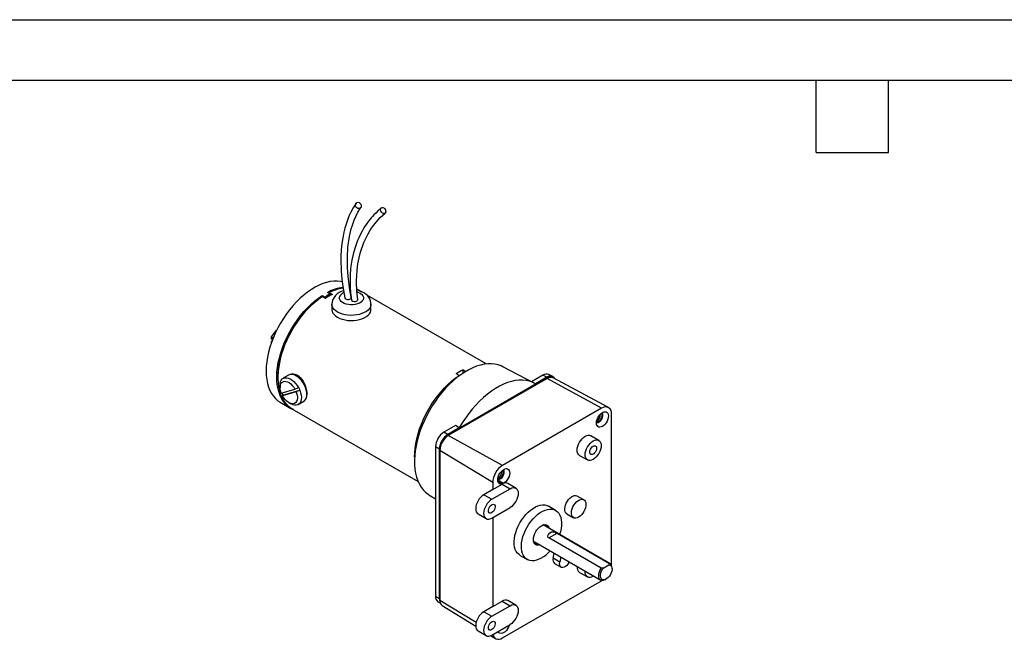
# Model space of a CAD drawing. Header units: inches. Extents: x 0 to 44, y 0 to 34.
# Tile 4 of 6: x 8.2 to 24.5, y 23.7 to 34. Entities that reach past the tile are written whole.
import ezdxf

# ---------------------------------------------------------------- set-up
doc = ezdxf.new("R2010")
doc.units = ezdxf.units.IN
doc.header["$LTSCALE"] = 4
doc.header["$MEASUREMENT"] = 0
doc.layers.add('TEXT', color=140, linetype='Continuous', lineweight=25)

msp = doc.modelspace()

# ---------------------------------------------------------------- linework, layer by layer
at = {"color": 7, "linetype": 'Continuous'}
msp.add_line((0.00039, 34.00042), (44.00039, 34.00042), dxfattribs=at)
for p, q in [((13.67893, 29.5979), (13.66202, 29.60767)), ((13.66889, 29.56308), (13.68129, 29.56157)), ((13.68137, 29.55224), (13.67099, 29.55322)), ((13.6828, 29.52592), (13.67465, 29.52551)), ((13.82626, 29.51286), (13.79032, 29.5336)), ((13.20396, 29.40204), (13.21811, 29.41025)), ((13.21811, 29.43008), (13.26336, 29.40396)), ((13.21811, 29.41025), (13.21811, 29.43008)), ((13.26902, 29.38086), (13.21811, 29.41025)), ((13.26336, 29.40396), (13.26336, 29.38412)), ((13.35175, 29.45498), (13.3065, 29.48111)), ((13.33478, 29.4776), (13.32371, 29.47117)), ((13.33478, 29.4776), (13.38569, 29.44821)), ((13.35175, 29.43066), (13.35175, 29.45498)), ((13.67835, 29.50307), (13.68433, 29.50316)), ((15.93145, 28.29409), (13.96498, 29.42931)), ((13.37646, 29.2868), (13.37646, 29.20148)), ((14.02496, 29.20148), (14.02496, 29.2868)), ((12.37506, 28.74413), (12.4618, 28.85202)), ((12.37506, 28.74413), (12.40542, 28.7266)), ((12.37506, 28.70611), (12.37506, 28.74413)), ((12.39318, 28.69566), (12.37506, 28.70611)), ((12.38379, 28.67073), (12.37506, 28.66569)), ((12.37506, 28.64651), (12.37506, 28.66569)), ((12.38075, 28.66241), (12.37506, 28.66569)), ((16.72834, 27.97795), (16.20841, 28.24915)), ((12.48095, 28.08489), (12.48095, 28.06856)), ((12.66072, 28.10914), (12.5695, 28.05648)), ((12.68002, 28.11727), (12.66072, 28.10914)), ((12.73119, 28.1299), (12.71498, 28.12054)), ((12.71952, 28.12891), (12.71523, 28.12068)), ((15.3016, 27.12695), (16.93501, 28.0699)), ((15.48438, 28.10195), (15.43347, 28.13134)), ((15.48756, 28.09645), (15.48438, 28.10195)), ((15.55015, 28.1987), (15.59695, 28.17168)), ((15.55015, 28.1423), (15.55015, 28.1987)), ((16.87279, 28.1097), (16.68433, 28.00091)), ((16.93855, 28.07439), (16.75023, 27.96568)), ((16.93855, 28.07439), (16.87279, 28.1097)), ((16.93501, 28.0699), (16.95536, 28.05815)), ((17.03604, 28.08567), (16.9687, 28.12079)), ((17.0571, 28.06705), (17.03501, 28.0798)), ((17.95971, 27.57299), (17.04321, 28.06359)), ((12.51772, 27.94202), (12.51772, 27.90446)), ((12.76615, 27.87625), (12.82491, 27.90248)), ((12.82491, 27.90248), (12.82774, 27.90411)), ((16.94509, 28.05265), (15.30602, 27.10644)), ((17.84524, 27.56023), (16.94509, 28.05265)), ((12.53664, 27.81105), (12.76615, 27.87625)), ((12.78729, 27.83132), (12.55778, 27.76612)), ((12.55778, 27.76612), (12.56408, 27.77745)), ((12.56408, 27.77745), (12.5669, 27.77908)), ((12.5669, 27.77908), (12.84888, 27.85918)), ((12.84605, 27.85755), (12.78729, 27.83132)), ((12.84888, 27.85918), (12.84605, 27.85755)), ((12.52157, 27.6611), (12.69835, 27.55905)), ((12.66194, 27.65463), (12.69447, 27.63585)), ((12.81948, 27.62345), (12.9107, 27.67611)), ((12.94771, 27.71739), (12.94988, 27.71865)), ((12.71399, 27.55348), (14.80654, 26.34548)), ((17.84524, 27.56023), (16.20616, 26.61401)), ((18.01023, 24.98512), (18.01023, 27.46495)), ((15.423, 27.27276), (15.23371, 27.16348)), ((15.48779, 27.23689), (15.423, 27.27276)), ((15.29948, 27.12817), (15.23371, 27.16348)), ((15.48779, 27.23689), (15.29948, 27.12817)), ((15.32157, 27.11542), (15.3016, 27.12695)), ((16.20616, 26.61401), (15.30602, 27.10644)), ((17.79897, 27.02825), (17.66674, 27.10459)), ((15.15805, 26.88322), (15.09459, 26.92251)), ((15.09459, 26.92251), (15.09459, 24.44268)), ((15.15805, 26.88322), (15.15805, 24.40339)), ((15.16018, 24.40788), (15.16018, 26.882)), ((15.16018, 26.882), (15.16537, 26.879)), ((16.04117, 26.32824), (15.1646, 26.86149)), ((15.1646, 26.86149), (15.1646, 24.38165)), ((17.47926, 26.77982), (17.61149, 26.70348)), ((16.04117, 26.32824), (16.04117, 26.21304)), ((16.04117, 26.21304), (16.19768, 26.30339)), ((16.21793, 26.31331), (16.12467, 26.36715)), ((16.1268, 26.39093), (16.12509, 26.38682)), ((16.12585, 26.3558), (16.20751, 26.30865)), ((16.19768, 26.30339), (16.32991, 26.22705)), ((16.4249, 26.23646), (16.29267, 26.3128)), ((14.98396, 26.12811), (15.09459, 26.05777)), ((16.04117, 26.21304), (15.89362, 26.12786)), ((15.89362, 26.12786), (16.02585, 26.05153)), ((16.02585, 26.05153), (16.32991, 26.22705)), ((17.55091, 26.04334), (17.44237, 26.106)), ((17.08355, 25.86815), (16.9644, 25.93693)), ((15.79863, 25.80817), (15.93086, 25.73183)), ((16.02585, 25.74124), (16.32991, 25.91677)), ((17.27088, 25.80895), (17.37942, 25.74629)), ((16.04117, 25.75009), (16.04117, 24.27375)), ((17.98629, 24.98473), (16.87486, 25.62635)), ((16.96962, 25.4116), (17.10724, 25.49105)), ((17.10724, 25.49105), (17.97698, 24.98896)), ((16.71862, 25.3557), (17.83005, 24.71409)), ((17.83936, 24.90951), (16.96962, 25.4116)), ((16.49444, 25.12285), (16.61359, 25.05406)), ((17.04427, 25.07408), (17.05879, 25.15933)), ((17.15316, 25.01121), (17.04427, 25.07408)), ((17.06715, 24.98869), (17.17604, 24.92583)), ((17.16769, 25.09647), (17.15316, 25.01121)), ((17.87977, 24.91651), (17.96485, 24.96563)), ((17.97698, 24.98896), (17.96485, 24.96563)), ((18.00888, 24.96002), (18.01023, 24.98512)), ((17.47926, 24.84053), (17.61149, 24.7642)), ((17.87977, 24.91651), (17.83936, 24.90951)), ((18.01865, 24.89687), (18.01865, 24.91319)), ((16.20616, 23.75312), (17.84524, 24.69934)), ((17.84524, 24.69934), (17.85726, 24.70679)), ((17.90819, 24.72184), (17.92233, 24.73)), ((15.15805, 24.40339), (15.09459, 24.44268)), ((15.13295, 24.35405), (15.17432, 24.32774)), ((15.1646, 24.40533), (15.16018, 24.40788)), ((15.1646, 24.38165), (15.76769, 24.01477)), ((16.04117, 24.27375), (16.19768, 24.3641)), ((16.19768, 24.3641), (16.32991, 24.28777)), ((16.4249, 24.29718), (16.29267, 24.37351)), ((15.20419, 24.29118), (15.75953, 23.94639)), ((16.04117, 24.27375), (15.89362, 24.18858)), ((15.89362, 24.18858), (16.02585, 24.11224)), ((16.02585, 24.11224), (16.32991, 24.28777)), ((16.02585, 23.80196), (16.32991, 23.97748)), ((15.79863, 23.86888), (15.93086, 23.79255)), ((16.00713, 23.79266), (16.08736, 23.74285))]:
    msp.add_line(p, q)
at = {"flags": 128}
for points in [[(13.77672, 30.9571), (13.72771, 30.87959), (13.6895, 30.80784), (13.66051, 30.74449), (13.63928, 30.69165), (13.62263, 30.64529), (13.60707, 30.59697), (13.59264, 30.54657), (13.57543, 30.47672), (13.56251, 30.41404), (13.55247, 30.35567), (13.54305, 30.28803), (13.53314, 30.18784), (13.52757, 30.08467), (13.52631, 29.98188), (13.52899, 29.87966), (13.53186, 29.82646), (13.53582, 29.77167), (13.54224, 29.7025), (13.55236, 29.61639), (13.56751, 29.5132), (13.58915, 29.39299)], [(13.69743, 29.40021), (13.68047, 29.49015), (13.66907, 29.55947), (13.66186, 29.60878), (13.65595, 29.65376), (13.65039, 29.70153), (13.64112, 29.80267), (13.63546, 29.90216), (13.63425, 30.06636), (13.644, 30.2275), (13.65796, 30.33863), (13.67588, 30.43664), (13.69925, 30.5325), (13.71319, 30.57982), (13.72871, 30.62657), (13.74747, 30.67671), (13.77387, 30.73829), (13.8096, 30.80918), (13.85637, 30.88627)], [(14.19579, 30.88281), (14.14287, 30.83579), (14.1025, 30.79641), (14.07364, 30.76617), (14.05102, 30.74111), (14.02855, 30.71495), (14.00628, 30.68764), (13.95614, 30.62045), (13.90898, 30.54852), (13.87649, 30.49272), (13.84539, 30.43326), (13.82159, 30.3827), (13.80319, 30.3399), (13.78352, 30.28962), (13.75551, 30.20726), (13.72956, 30.11383), (13.70823, 30.01465), (13.69251, 29.91333), (13.68791, 29.87343), (13.68456, 29.83813), (13.68218, 29.80752), (13.68015, 29.77414), (13.67817, 29.72409), (13.67744, 29.65817), (13.67949, 29.57542), (13.68616, 29.47572), (13.69959, 29.35919)], [(13.77632, 30.90008), (13.76996, 30.91713), (13.76883, 30.93467), (13.77307, 30.95071), (13.78218, 30.96345), (13.79515, 30.97145), (13.8105, 30.97381), (13.82652, 30.97027), (13.8414, 30.96122), (13.85345, 30.94768), (13.85641, 30.94277), (13.86277, 30.92572), (13.86389, 30.90818), (13.85966, 30.89214), (13.85055, 30.8794), (13.83758, 30.8714), (13.82222, 30.86904), (13.8062, 30.87258), (13.79133, 30.88163), (13.77928, 30.89517), (13.77632, 30.90008)], [(14.1993, 30.81079), (14.19009, 30.82659), (14.18497, 30.84369), (14.18454, 30.86016), (14.18883, 30.87413), (14.19737, 30.88404), (14.20918, 30.88876), (14.22295, 30.88777), (14.23711, 30.88117), (14.25008, 30.86972), (14.25364, 30.86534), (14.26286, 30.84953), (14.26797, 30.83243), (14.2684, 30.81597), (14.26411, 30.802), (14.25557, 30.79209), (14.24376, 30.78736), (14.22999, 30.78836), (14.21583, 30.79495), (14.20286, 30.80641), (14.1993, 30.81079)], [(13.80819, 29.36462), (13.7979, 29.4457), (13.79196, 29.50928), (13.78885, 29.55537), (13.78706, 29.59321), (13.78597, 29.63164), (13.78561, 29.6706), (13.79437, 29.85135), (13.80772, 29.95543), (13.82656, 30.05418), (13.85076, 30.14875), (13.90699, 30.30822), (13.97786, 30.4528), (14.005, 30.49856), (14.03426, 30.5436), (14.06865, 30.5918), (14.11585, 30.65106), (14.17805, 30.71931), (14.25732, 30.79346)], [(13.54808, 29.65539), (13.52038, 29.66117), (13.46588, 29.66717), (13.40898, 29.66665), (13.35003, 29.65964), (13.28941, 29.64616), (13.2275, 29.62631), (13.16469, 29.60022), (13.10138, 29.56804), (13.03797, 29.52997), (12.97487, 29.48627), (12.91246, 29.43721), (12.85114, 29.38309), (12.79131, 29.32427), (12.73334, 29.2611), (12.67759, 29.194), (12.62443, 29.12338), (12.57418, 29.04969), (12.52716, 28.9734), (12.48367, 28.89498), (12.44399, 28.81495), (12.40836, 28.73379), (12.37702, 28.65203), (12.35015, 28.57018), (12.32793, 28.48876), (12.3105, 28.40828), (12.29798, 28.32926), (12.29043, 28.25218), (12.28791, 28.17755)], [(13.8389, 29.50209), (13.79554, 29.52353), (13.79096, 29.52541)], [(12.74096, 27.53792), (12.69497, 27.56102), (12.65243, 27.59028), (12.6137, 27.62545), (12.57903, 27.66632), (12.54864, 27.71263), (12.52272, 27.7641), (12.50142, 27.8204), (12.48489, 27.88118), (12.47322, 27.94605), (12.46649, 28.01461), (12.46474, 28.08644), (12.46798, 28.16109), (12.4762, 28.23807), (12.48933, 28.31693), (12.5073, 28.39715), (12.53, 28.47824), (12.55728, 28.5597), (12.58897, 28.641), (12.62488, 28.72165), (12.66478, 28.80113), (12.70841, 28.87896), (12.75552, 28.95464), (12.80579, 29.02769), (12.85892, 29.09768), (12.91458, 29.16414), (12.97241, 29.22667), (13.03206, 29.28488), (13.09314, 29.33841), (13.15529, 29.38691), (13.21811, 29.43008)], [(13.21811, 29.41025), (13.15513, 29.36562), (13.09293, 29.31568), (13.03189, 29.26074), (12.97241, 29.20114), (12.91485, 29.13727), (12.85959, 29.06953), (12.80698, 28.99835), (12.75734, 28.92419), (12.711, 28.84751), (12.66825, 28.7688), (12.62936, 28.68856), (12.59458, 28.6073), (12.56413, 28.52553), (12.53819, 28.44378), (12.51695, 28.36256), (12.50052, 28.28239), (12.48902, 28.20378), (12.48252, 28.12723), (12.48106, 28.05321), (12.48465, 27.98221), (12.49326, 27.91468), (12.50684, 27.85103), (12.52531, 27.79168), (12.54855, 27.73701), (12.57641, 27.68735), (12.60871, 27.64303), (12.64525, 27.60432), (12.6858, 27.57148), (12.71399, 27.55348)], [(13.89351, 29.35984), (13.8807, 29.3395), (13.86146, 29.32091), (13.83456, 29.30367), (13.80148, 29.28964), (13.76412, 29.27983), (13.72492, 29.2747), (13.68634, 29.27415), (13.65042, 29.27757), (13.61618, 29.28471), (13.58298, 29.29607), (13.55311, 29.3116), (13.52882, 29.3307), (13.51182, 29.35226), (13.50293, 29.37489), (13.50198, 29.39716), (13.50791, 29.4179)], [(13.58981, 29.39343), (13.59128, 29.38718), (13.59959, 29.37776), (13.60325, 29.37522), (13.61775, 29.36877), (13.63512, 29.36545), (13.65342, 29.36564), (13.67057, 29.36932), (13.68465, 29.37607), (13.69407, 29.38513), (13.69776, 29.39547), (13.69667, 29.40016)], [(13.70033, 29.35938), (13.70136, 29.3535), (13.70911, 29.34393), (13.72192, 29.33639), (13.72673, 29.33459), (13.7439, 29.33093), (13.7622, 29.33077), (13.77956, 29.3341), (13.79403, 29.34057), (13.80397, 29.34944), (13.80827, 29.35971), (13.80742, 29.36458)], [(14.02419, 29.28664), (14.02424, 29.30339), (14.01799, 29.3381), (14.005, 29.37247), (13.98757, 29.40197), (13.96498, 29.42931), (13.93756, 29.45394), (13.9061, 29.47522), (13.87201, 29.49262), (13.83722, 29.50587), (13.79976, 29.51609), (13.79139, 29.51767)], [(13.79375, 29.49012), (13.81843, 29.48167), (13.8483, 29.46614), (13.8726, 29.44705), (13.8896, 29.42548), (13.89848, 29.40285), (13.89944, 29.38058), (13.89351, 29.35984)], [(14.01446, 29.23956), (13.99876, 29.21309), (13.9764, 29.18827), (13.94788, 29.16565), (13.91384, 29.14574), (13.87504, 29.12898), (13.83235, 29.11574), (13.78671, 29.10632), (13.73916, 29.10094), (13.69074, 29.09971), (13.64255, 29.10265), (13.59565, 29.10971), (13.55111, 29.12073), (13.5099, 29.13546), (13.47296, 29.15357), (13.4411, 29.17465), (13.41505, 29.19824), (13.39537, 29.22381), (13.38252, 29.25078), (13.37677, 29.27856), (13.37646, 29.28701)], [(13.37646, 29.20148), (13.37677, 29.19323), (13.38252, 29.16545), (13.39537, 29.13848), (13.41505, 29.11291), (13.4411, 29.08932), (13.47296, 29.06824), (13.5099, 29.05013), (13.55111, 29.0354), (13.59565, 29.02439), (13.64255, 29.01733), (13.69074, 29.01438), (13.73916, 29.01561), (13.78671, 29.02099), (13.83235, 29.03041), (13.87504, 29.04365), (13.91384, 29.06041), (13.94788, 29.08032), (13.9764, 29.10294), (13.99876, 29.12776), (14.01446, 29.15423)], [(14.02496, 29.28671), (14.02315, 29.26708), (14.01446, 29.23956)], [(14.01446, 29.15423), (14.02315, 29.18176), (14.02496, 29.20148)], [(16.20841, 28.24915), (16.18189, 28.2618), (16.13097, 28.28008), (16.07708, 28.29206), (16.02052, 28.29767), (15.96161, 28.29688), (15.9007, 28.28969), (15.83812, 28.27614), (15.77425, 28.25631), (15.70945, 28.23032), (15.64409, 28.19831), (15.57853, 28.16046), (15.51317, 28.117), (15.44836, 28.06818), (15.38449, 28.01426), (15.32192, 27.95557), (15.26101, 27.89243), (15.2021, 27.82521), (15.14554, 27.7543), (15.09165, 27.68009), (15.04073, 27.60302), (14.99308, 27.52353), (14.94897, 27.44207), (14.90865, 27.3591), (14.87236, 27.27511), (14.84031, 27.19058), (14.81266, 27.10598), (14.7896, 27.02181), (14.77124, 26.93854), (14.75769, 26.85665), (14.74903, 26.77662), (14.74531, 26.6989), (14.74655, 26.62393), (14.75275, 26.55214), (14.76386, 26.48396), (14.77982, 26.41975), (14.80055, 26.35991), (14.82592, 26.30475), (14.85579, 26.25462), (14.88999, 26.20978), (14.92832, 26.1705), (14.97056, 26.137), (14.98396, 26.12811)], [(12.28791, 28.17755), (12.29043, 28.10583), (12.29798, 28.03747), (12.3105, 27.97291), (12.32793, 27.91255), (12.35015, 27.85678), (12.37702, 27.80595), (12.40836, 27.76038), (12.44399, 27.72036), (12.48367, 27.68614), (12.52157, 27.6611)], [(12.51772, 27.94202), (12.51974, 27.97163), (12.52694, 28.00175), (12.53914, 28.02705), (12.55598, 28.04676), (12.57695, 28.06029), (12.60144, 28.06725), (12.6287, 28.06742), (12.65793, 28.06079), (12.68825, 28.04758), (12.71876, 28.02816), (12.74854, 28.00313), (12.77671, 27.97322), (12.80242, 27.93933), (12.82491, 27.90248)], [(12.67098, 28.11423), (12.6774, 28.11844), (12.7041, 28.12761), (12.73343, 28.13009), (12.76402, 28.12559), (12.7943, 28.11423), (12.82382, 28.09636), (12.85116, 28.07293), (12.87629, 28.04446), (12.89885, 28.01153), (12.9183, 27.9754), (12.93469, 27.93629), (12.94742, 27.8962), (12.95632, 27.8563), (12.96134, 27.81793), (12.96249, 27.79057)], [(12.9107, 27.67611), (12.9237, 27.68537), (12.94039, 27.7045), (12.95263, 27.72904), (12.96007, 27.75829), (12.96249, 27.79141), (12.95982, 27.82743), (12.95215, 27.86533), (12.93969, 27.90402), (12.9228, 27.94237), (12.90196, 27.9793), (12.87778, 28.01373), (12.85095, 28.04468), (12.82225, 28.07126), (12.79249, 28.09269), (12.76254, 28.10837), (12.73326, 28.11785), (12.70548, 28.12084), (12.68002, 28.11727)], [(14.74727, 26.75089), (14.7488, 26.81893), (14.7553, 26.89549), (14.7668, 26.9741), (14.78323, 27.05427), (14.80447, 27.13549), (14.8304, 27.21724), (14.86086, 27.299), (14.89564, 27.38026), (14.93453, 27.4605), (14.97728, 27.53921), (15.02362, 27.6159), (15.07325, 27.69006), (15.12587, 27.76124), (15.18113, 27.82898), (15.23868, 27.89285), (15.29817, 27.95244), (15.35921, 28.00739), (15.42141, 28.05733), (15.48438, 28.10195)], [(12.53664, 27.81105), (12.52527, 27.84692), (12.51897, 27.88183), (12.51799, 27.91449), (12.52235, 27.94368), (12.53191, 27.96831), (12.54629, 27.98749), (12.56498, 28.00048), (12.58727, 28.00681), (12.61233, 28.00624), (12.63924, 27.9988), (12.66699, 27.98476), (12.69455, 27.96464), (12.72091, 27.93919), (12.74508, 27.90936), (12.76615, 27.87625)], [(16.75023, 27.96568), (16.7016, 27.99072), (16.64962, 28.00942), (16.5946, 28.02169), (16.53685, 28.02745), (16.47671, 28.02667), (16.41451, 28.01934), (16.35062, 28.00553), (16.2854, 27.98529), (16.21923, 27.95876), (16.15248, 27.92607), (16.08554, 27.88743), (16.01879, 27.84305), (15.95262, 27.79318), (15.8874, 27.73811), (15.82351, 27.67816), (15.76132, 27.61368), (15.70117, 27.54502), (15.64342, 27.47259), (15.5884, 27.3968), (15.53643, 27.31808), (15.48779, 27.23689)], [(12.78729, 27.83132), (12.79867, 27.79546), (12.80496, 27.76055), (12.80595, 27.72789), (12.80158, 27.6987), (12.79203, 27.67406), (12.77764, 27.65489), (12.75896, 27.6419), (12.73667, 27.63557), (12.71161, 27.63613), (12.6847, 27.64357), (12.65695, 27.65761), (12.62938, 27.67773), (12.60302, 27.70318), (12.57886, 27.73301), (12.55778, 27.76612)], [(12.84605, 27.85755), (12.85945, 27.81812), (12.86793, 27.77933), (12.87123, 27.74236), (12.86925, 27.7083), (12.86205, 27.67818), (12.84985, 27.65288), (12.83301, 27.63317), (12.81204, 27.61964), (12.78755, 27.61268), (12.76029, 27.61251), (12.73106, 27.61914), (12.70074, 27.63235), (12.69447, 27.63585)], [(17.85867, 27.48973), (17.88078, 27.49962), (17.90178, 27.50326), (17.92061, 27.50046), (17.93635, 27.49138), (17.94818, 27.47646), (17.95553, 27.45645), (17.95802, 27.43236), (17.95553, 27.40539), (17.94818, 27.3769), (17.93635, 27.34832), (17.92061, 27.32107), (17.90178, 27.29653), (17.88078, 27.27592), (17.85867, 27.26028), (17.83656, 27.2504), (17.81557, 27.24676), (17.79673, 27.24955), (17.781, 27.25864), (17.76916, 27.27356), (17.76181, 27.29356), (17.75932, 27.31766), (17.76181, 27.34462), (17.76916, 27.37311), (17.781, 27.4017), (17.79673, 27.42894), (17.81557, 27.45349), (17.83656, 27.47409), (17.85867, 27.48973)], [(17.47926, 26.77982), (17.47925, 26.77982), (17.46276, 26.79351), (17.45051, 26.8129), (17.44297, 26.83727), (17.44042, 26.86566), (17.44297, 26.897), (17.45051, 26.93008), (17.46276, 26.96362), (17.47925, 26.99634), (17.49934, 27.02698), (17.52226, 27.05436), (17.54714, 27.07743), (17.573, 27.0953), (17.59887, 27.10729), (17.62374, 27.11294), (17.64666, 27.11202), (17.66674, 27.10459)], [(17.70523, 26.71277), (17.67936, 26.70078), (17.65449, 26.69513), (17.63157, 26.69605), (17.61148, 26.70349), (17.59499, 26.71717), (17.58274, 26.73657), (17.57519, 26.76093), (17.57265, 26.78933), (17.57519, 26.82067), (17.58274, 26.85375), (17.59499, 26.88729), (17.61148, 26.92001), (17.63157, 26.95065), (17.65449, 26.97803), (17.67936, 27.0011), (17.70523, 27.01897), (17.7311, 27.03096), (17.75597, 27.03661), (17.77889, 27.03569), (17.79898, 27.02825), (17.81547, 27.01457), (17.82772, 26.99517), (17.83526, 26.97081), (17.83781, 26.94241), (17.83526, 26.91107), (17.82772, 26.87799), (17.81547, 26.84445), (17.79898, 26.81173), (17.77889, 26.78109), (17.75597, 26.75371), (17.7311, 26.73064), (17.70523, 26.71277)], [(17.70523, 26.9316), (17.72201, 26.93837), (17.7373, 26.93869), (17.74973, 26.93254), (17.75822, 26.92047), (17.76199, 26.90355), (17.76072, 26.88328), (17.75453, 26.86146), (17.74395, 26.84003), (17.72993, 26.8209), (17.71371, 26.80577), (17.69675, 26.79597), (17.68053, 26.79239), (17.66651, 26.79533), (17.65593, 26.80455), (17.64973, 26.81921), (17.64847, 26.83801), (17.65224, 26.85929), (17.66073, 26.88116), (17.67316, 26.90167), (17.68845, 26.91899), (17.70523, 26.9316)], [(16.20751, 26.30865), (16.18571, 26.30329), (16.1659, 26.3046), (16.1491, 26.31251), (16.13621, 26.32661), (16.12788, 26.34616), (16.12455, 26.37014), (16.12639, 26.39732), (16.13332, 26.42625), (16.14496, 26.45545), (16.16072, 26.48339), (16.17976, 26.50861), (16.2011, 26.52979), (16.22363, 26.54584), (16.24617, 26.55592), (16.26755, 26.5595), (16.28664, 26.55639), (16.30247, 26.54676), (16.31419, 26.53111), (16.32121, 26.51025), (16.32315, 26.48528), (16.31991, 26.45748), (16.31167, 26.42833), (16.29885, 26.39932), (16.28212, 26.37197), (16.26235, 26.34772), (16.24058, 26.32782), (16.21793, 26.31331)], [(15.89362, 26.12786), (15.86741, 26.10975), (15.84221, 26.08637), (15.81898, 26.05863), (15.79862, 26.02758), (15.78191, 25.99442), (15.7695, 25.96043), (15.76185, 25.92692), (15.75927, 25.89516), (15.76185, 25.86638), (15.7695, 25.84169), (15.78191, 25.82204), (15.79862, 25.80817), (15.79863, 25.80817)], [(16.32991, 26.22705), (16.35612, 26.2392), (16.38132, 26.24493), (16.40455, 26.244), (16.42491, 26.23646), (16.44162, 26.22259), (16.45403, 26.20294), (16.46168, 26.17825), (16.46426, 26.14947), (16.46168, 26.11771), (16.45403, 26.0842), (16.44162, 26.05021), (16.42491, 26.01705), (16.40455, 25.986), (16.38132, 25.95826), (16.35612, 25.93488), (16.32991, 25.91677)], [(17.27088, 25.80895), (17.26873, 25.81025), (17.25371, 25.82399), (17.24291, 25.84319), (17.23676, 25.86707), (17.23551, 25.89465), (17.23923, 25.9248), (17.24775, 25.95629), (17.26073, 25.98783), (17.27763, 26.01813), (17.29777, 26.04594), (17.32032, 26.07013), (17.34436, 26.08971), (17.36889, 26.10388), (17.39293, 26.11205), (17.41548, 26.11389), (17.43562, 26.10933), (17.44237, 26.106)], [(16.02585, 26.05153), (15.99964, 26.03341), (15.97444, 26.01004), (15.95121, 25.98229), (15.93085, 25.95124), (15.91414, 25.91809), (15.90173, 25.8841), (15.89408, 25.85058), (15.8915, 25.81883), (15.89408, 25.79005), (15.90173, 25.76536), (15.91414, 25.7457), (15.93085, 25.73184), (15.95121, 25.7243), (15.97444, 25.72337), (15.99964, 25.72909), (16.02585, 25.74124)], [(16.02585, 25.83065), (16.00907, 25.82389), (15.99379, 25.82356), (15.98135, 25.82971), (15.97286, 25.84178), (15.96909, 25.8587), (15.97036, 25.87897), (15.97656, 25.90079), (15.98713, 25.92222), (16.00115, 25.94135), (16.01737, 25.95648), (16.03433, 25.96628), (16.05055, 25.96986), (16.06457, 25.96692), (16.07515, 25.95771), (16.08135, 25.94305), (16.08261, 25.92424), (16.07884, 25.90296), (16.07035, 25.88109), (16.05792, 25.86059), (16.04263, 25.84326), (16.02585, 25.83065)], [(16.49444, 25.12285), (16.47704, 25.1345), (16.45238, 25.15797), (16.43192, 25.18708), (16.41597, 25.22139), (16.40478, 25.26037), (16.3985, 25.30344), (16.39724, 25.34994), (16.40102, 25.39917), (16.40977, 25.45038), (16.42337, 25.5028), (16.44161, 25.55562), (16.46421, 25.60806), (16.49083, 25.65931), (16.52107, 25.7086), (16.55447, 25.75518), (16.59052, 25.79835), (16.62867, 25.83744), (16.66836, 25.87187), (16.70896, 25.90112), (16.74988, 25.92475), (16.79049, 25.94238), (16.83017, 25.95376), (16.86833, 25.95872), (16.90438, 25.95718), (16.93777, 25.94916), (16.9644, 25.93693)], [(17.46517, 25.75478), (17.44076, 25.74355), (17.41734, 25.73852), (17.39589, 25.73989), (17.37727, 25.74759), (17.36225, 25.76133), (17.35145, 25.78053), (17.3453, 25.80441), (17.34405, 25.83199), (17.34777, 25.86214), (17.35629, 25.89363), (17.36927, 25.92517), (17.38618, 25.95547), (17.40631, 25.98328), (17.42886, 26.00747), (17.4529, 26.02705), (17.47744, 26.04122), (17.50147, 26.04939), (17.52402, 26.05123), (17.54416, 26.04667), (17.56106, 26.03589), (17.57404, 26.01934), (17.58256, 25.99769), (17.58628, 25.97183), (17.58504, 25.94281), (17.57889, 25.91183), (17.56808, 25.88015), (17.55306, 25.84908), (17.53444, 25.81987), (17.51299, 25.79374), (17.48958, 25.77174), (17.46517, 25.75478)], [(16.84857, 25.07733), (16.80773, 25.05666), (16.76751, 25.04213), (16.72851, 25.03394), (16.69134, 25.03223), (16.65655, 25.03702), (16.62467, 25.04824), (16.59619, 25.06572), (16.57153, 25.08919), (16.55107, 25.1183), (16.53512, 25.15261), (16.52392, 25.19159), (16.51765, 25.23466), (16.51639, 25.28116), (16.52016, 25.33039), (16.52892, 25.3816), (16.54252, 25.43401), (16.56075, 25.48684), (16.58336, 25.53928), (16.60998, 25.59053), (16.64022, 25.63982), (16.67362, 25.6864), (16.70966, 25.72956), (16.74782, 25.76866), (16.7875, 25.80309), (16.82811, 25.83234), (16.86903, 25.85596), (16.90964, 25.8736), (16.94932, 25.88498), (16.98747, 25.88994), (17.02352, 25.8884), (17.05692, 25.88038), (17.08716, 25.866), (17.11378, 25.84549), (17.13638, 25.81915), (17.15462, 25.78738), (17.16822, 25.75066), (17.17698, 25.70956), (17.18075, 25.66469), (17.17949, 25.61673), (17.17322, 25.56642), (17.16202, 25.51451), (17.14834, 25.46847)], [(16.82228, 25.29587), (16.79783, 25.29037), (16.77491, 25.29128), (16.75482, 25.29873), (16.73833, 25.31241), (16.72608, 25.3318), (16.71853, 25.35617), (16.71599, 25.38457), (16.71853, 25.41591), (16.72608, 25.44898), (16.73833, 25.48253), (16.75482, 25.51524), (16.77491, 25.54588), (16.79783, 25.57326), (16.8227, 25.59633), (16.84857, 25.61421), (16.87444, 25.6262), (16.89931, 25.63184), (16.92223, 25.63093), (16.94232, 25.62349), (16.95881, 25.6098), (16.97106, 25.59041), (16.97851, 25.56651)], [(16.89381, 25.61541), (16.89044, 25.61824), (16.87518, 25.62645)], [(16.96962, 25.4116), (16.96083, 25.41981), (16.95612, 25.43111), (16.95599, 25.44726), (16.96425, 25.46895), (16.98654, 25.49408), (17.01543, 25.50981), (17.04522, 25.51363), (17.06602, 25.50978), (17.08274, 25.50356), (17.09614, 25.49711), (17.10724, 25.49105)], [(16.71869, 25.35538), (16.72946, 25.34809), (16.73757, 25.34477)], [(17.30884, 25.0128), (17.30351, 25.00238), (17.28727, 24.97707), (17.26821, 24.95507), (17.24742, 24.93766), (17.22612, 24.92586), (17.20554, 24.92035), (17.18687, 24.92144), (17.17121, 24.92909), (17.15946, 24.94283), (17.15231, 24.96188), (17.15017, 24.98512), (17.15316, 25.01121)], [(17.96485, 24.96563), (17.98369, 24.96244), (17.9992, 24.95267), (18.01054, 24.93686), (18.0171, 24.91587), (18.01852, 24.89083), (18.01471, 24.8631), (18.0059, 24.83418), (17.99255, 24.80565), (17.9754, 24.77905), (17.95536, 24.75582), (17.93353, 24.73723), (17.91109, 24.72428), (17.88926, 24.71767), (17.86923, 24.71776), (17.85207, 24.72455), (17.83872, 24.73767), (17.82991, 24.75641), (17.82611, 24.77975), (17.82752, 24.80643), (17.83408, 24.83499), (17.84542, 24.86389), (17.86093, 24.89157), (17.87977, 24.91651)], [(17.71578, 24.78006), (17.70523, 24.77348), (17.67936, 24.76149), (17.65449, 24.75585), (17.63157, 24.75676), (17.61148, 24.7642), (17.59499, 24.77789), (17.58274, 24.79728), (17.57519, 24.82165), (17.57265, 24.85005), (17.57307, 24.86245)], [(17.90819, 24.72184), (17.89633, 24.71573), (17.8732, 24.7082), (17.85167, 24.70716), (17.83273, 24.71265), (17.81727, 24.72442), (17.80597, 24.74193), (17.79937, 24.76438), (17.79777, 24.79073), (17.80124, 24.81978), (17.80962, 24.85019), (17.82252, 24.88057), (17.83936, 24.90951)], [(15.15805, 24.40339), (15.16077, 24.3731), (15.16759, 24.34994)], [(15.16018, 24.40788), (15.16289, 24.37759), (15.16512, 24.36794)], [(16.32991, 24.28777), (16.35612, 24.29992), (16.38132, 24.30564), (16.40455, 24.30471), (16.42491, 24.29717), (16.44162, 24.28331), (16.45403, 24.26365), (16.46168, 24.23896), (16.46426, 24.21019), (16.46168, 24.17843), (16.45403, 24.14491), (16.44162, 24.11092), (16.42491, 24.07777), (16.40455, 24.04672), (16.38132, 24.01897), (16.35612, 23.9956), (16.32991, 23.97748)], [(15.89362, 24.18858), (15.86741, 24.17046), (15.84221, 24.14709), (15.81898, 24.11934), (15.79862, 24.08829), (15.78191, 24.05514), (15.7695, 24.02115), (15.76185, 23.98763), (15.75927, 23.95588), (15.76185, 23.9271), (15.7695, 23.90241), (15.78191, 23.88275), (15.79862, 23.86889), (15.79863, 23.86888)], [(16.02585, 24.11224), (15.99964, 24.09413), (15.97444, 24.07075), (15.95121, 24.04301), (15.93085, 24.01196), (15.91414, 23.9788), (15.90173, 23.94482), (15.89408, 23.9113), (15.8915, 23.87954), (15.89408, 23.85076), (15.90173, 23.82607), (15.91414, 23.80642), (15.93085, 23.79255), (15.95121, 23.78501), (15.97444, 23.78409), (15.99964, 23.78981), (16.02585, 23.80196)], [(16.02585, 23.89137), (16.00907, 23.8846), (15.99379, 23.88428), (15.98135, 23.89043), (15.97286, 23.9025), (15.96909, 23.91942), (15.97036, 23.93969), (15.97656, 23.96151), (15.98713, 23.98293), (16.00115, 24.00206), (16.01737, 24.0172), (16.03433, 24.02699), (16.05055, 24.03058), (16.06457, 24.02764), (16.07515, 24.01842), (16.08135, 24.00376), (16.08261, 23.98496), (16.07884, 23.96367), (16.07035, 23.94181), (16.05792, 23.9213), (16.04263, 23.90397), (16.02585, 23.89137)], [(16.31694, 23.97), (16.31404, 23.96028), (16.30229, 23.93121), (16.28649, 23.90343), (16.26744, 23.87839), (16.24614, 23.85738), (16.22368, 23.84149), (16.20123, 23.83154), (16.17995, 23.82805), (16.16094, 23.83119), (16.14519, 23.84081), (16.13351, 23.85641), (16.13074, 23.86251)], [(16.04442, 23.81267), (16.05112, 23.78898), (16.06328, 23.7659), (16.07977, 23.74822), (16.10011, 23.73647), (16.12367, 23.73102), (16.14973, 23.73204), (16.17751, 23.73948), (16.20616, 23.75312)]]:
    msp.add_lwpolyline(points, dxfattribs=at)
for centre, radius, start, end in [((13.65033, 28.84389), 0.72407, 97.105861, 118.351011), ((13.66845, 28.82326), 0.7345, 98.284212, 117.019001), ((13.63761, 29.18607), 0.37732, 52.776272, 65.845158), ((14.18771, 28.00502), 1.70863, 125.152252, 177.320698), ((13.83837, 28.50998), 1.06294, 117.245588, 122.749036), ((13.85614, 28.49855), 1.0598, 116.353243, 123.641381), ((13.61868, 29.27023), 0.24205, 101.937015, 175.985225), ((13.61938, 29.35995), 0.12564, 111.17111, 152.530619), ((16.0206, 27.24903), 1.0598, 116.353243, 123.641381), ((16.93081, 28.02816), 0.10008, 67.758138, 125.435279), ((16.9936, 27.98812), 0.1006, 65.692881, 125.617577), ((16.99437, 28.00623), 0.0881, 42.412059, 129.312736), ((17.00397, 27.97005), 0.10145, 67.243622, 125.481138), ((17.01537, 27.99445), 0.08222, 36.173309, 118.88088), ((12.45601, 27.70178), 0.42323, 21.834116, 28.559978), ((12.94109, 27.98265), 0.42597, 203.214681, 208.546782), ((12.8517, 27.77154), 0.11241, 307.558559, 9.745352), ((17.90914, 27.48039), 0.10226, 351.314675, 128.674573), ((17.71148, 27.45276), 0.14204, 290.266569, 12.483573), ((17.72806, 27.45012), 0.13748, 283.844426, 16.885846), ((17.68116, 27.46208), 0.14562, 304.025036, 0.774165), ((15.39665, 26.90877), 0.30237, 122.605478, 177.394522), ((15.4651, 26.86925), 0.30736, 122.605478, 177.394522), ((15.46722, 26.86803), 0.30736, 122.605478, 177.394522), ((15.47164, 26.84752), 0.30736, 122.605478, 177.394522), ((16.39788, 26.31281), 0.35704, 122.476398, 177.523602), ((16.05759, 26.50191), 0.13074, 301.775071, 5.645635), ((16.09325, 26.50689), 0.13769, 283.966679, 15.938227), ((16.07794, 26.50398), 0.13868, 290.488849, 14.005063), ((16.28243, 26.15678), 0.16934, 116.257525, 120.03247), ((16.2548, 26.23966), 0.08236, 62.622103, 116.592021), ((16.86625, 25.57453), 0.06037, 24.560614, 67.546999), ((16.85611, 25.57378), 0.08771, 8.74861, 40.569358), ((16.75915, 25.38892), 0.06021, 232.400674, 275.502466), ((16.75477, 25.39822), 0.0877, 259.434722, 291.258063), ((16.54327, 25.58673), 0.59388, 300.935629, 319.091885), ((17.116, 25.04754), 0.07648, 159.69916, 230.303944), ((17.90479, 24.97996), 0.04824, 38.501332, 81.504044), ((17.94103, 24.91984), 0.07791, 355.108019, 62.523546), ((17.53935, 24.92067), 0.10016, 169.58286, 233.135306), ((15.19424, 24.43319), 0.1001, 174.561344, 232.243686), ((15.26559, 24.37196), 0.10146, 174.51548, 232.758164), ((16.25331, 24.28665), 0.09537, 65.624115, 125.686343)]:
    msp.add_arc(centre, radius, start, end)
at = {"layer": 'TEXT'}
for p, q in [((1, 33), (43, 33)), ((21.4, 31.8), (21.4, 33)), ((22.6, 31.8), (22.6, 33)), ((21.4, 31.8), (22.6, 31.8))]:
    msp.add_line(p, q, dxfattribs=at)

doc.saveas('drawing.dxf')
